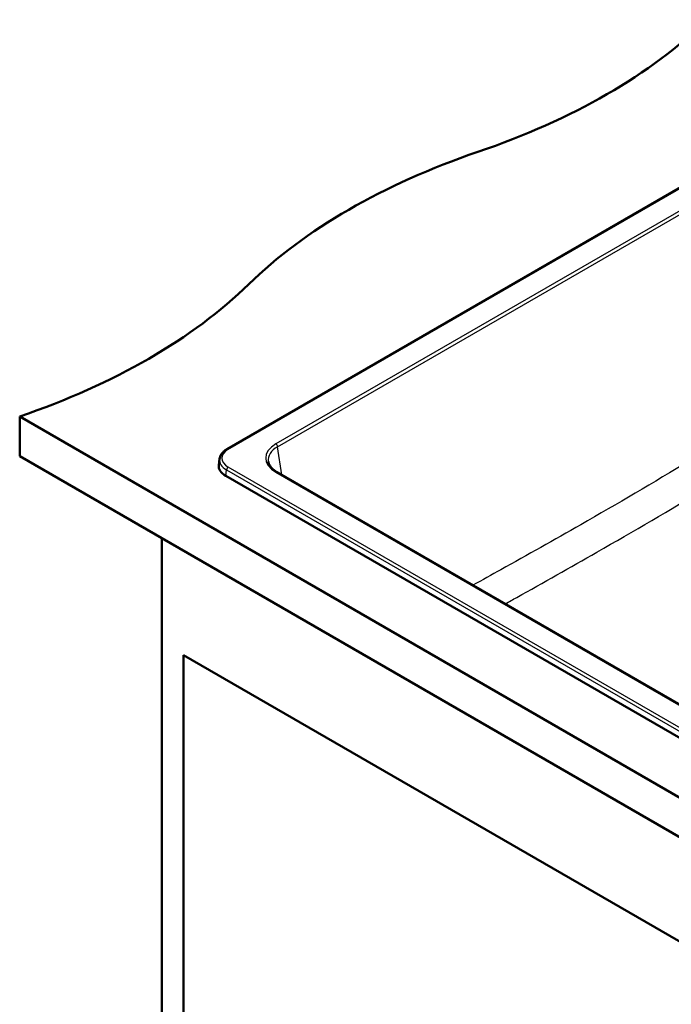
# Model space of a CAD drawing. Header units: millimetres. Extents: x 100 to 2000, y 93 to 2870.
# Tile 4 of 8: x 860 to 1262, y 1313 to 1921. Entities that reach past the tile are written whole.
import ezdxf

# ---------------------------------------------------------------- set-up
doc = ezdxf.new("R2010")
doc.units = ezdxf.units.MM
doc.header["$LTSCALE"] = 10
doc.layers.add('Visible Edges(ISO)', color=7, linetype='Continuous', lineweight=50)
doc.layers.add('Visible Tangent Edges(ISO)', color=7, linetype='Continuous', lineweight=25)

msp = doc.modelspace()

# ---------------------------------------------------------------- linework, layer by layer
at = {"layer": 'Visible Edges(ISO)'}
for p, q in [((1326.94, 1851.3), (987.93, 1655.57)), ((859.91, 1675.72), (859.91, 1651.22)), ((859.91, 1675.72), (1425.6, 1349.12)), ((1425.6, 1324.63), (859.91, 1651.22)), ((983.27, 1649.5), (982.81, 1645.7)), ((1358.17, 1445.41), (1018.82, 1641.33)), ((987.16, 1638.99), (1361.98, 1422.59)), ((947.59, 1600.6), (947.59, 995.58)), ((961.03, 1528.34), (1358.42, 1298.91)), ((961.03, 1003.33), (961.03, 1528.34))]:
    msp.add_line(p, q, dxfattribs=at)
for centre, major_axis, ratio, start_param, end_param in [((939.6, 2037.96), (-400, 0), 0.57735, 2.103514, 2.608875), ((1345.9, 1640.08), (-400, 0), 0.57735, 5.245107, 5.750467), ((656.76, 1874.66), (-400, 0), 0.57735, 2.103514, 2.608875), ((997.85, 1645.1), (-15.07, 0), 0.574548, 6.21371, 7.06615)]:
    msp.add_ellipse(centre, major_axis=major_axis, ratio=ratio, start_param=start_param, end_param=end_param, dxfattribs=at)
for points, knots in [([(983.27, 1649.5), (983.33, 1649.99), (983.45, 1650.47), (983.8, 1651.41), (984.03, 1651.86), (984.59, 1652.73), (984.92, 1653.14), (985.65, 1653.91), (986.06, 1654.28), (986.94, 1654.96), (987.42, 1655.28), (987.93, 1655.57)], [0.0694754, 0.0694754, 0.0694754, 0.0694754, 0.2121733, 0.2121733, 0.3548713, 0.3548713, 0.4975693, 0.4975693, 0.6402672, 0.6402672, 0.7829652, 0.7829652, 0.7829652, 0.7829652]), ([(1013.35, 1647.93), (1013.42, 1647.47), (1013.54, 1647.01), (1013.91, 1646.1), (1014.15, 1645.64), (1014.76, 1644.72), (1015.13, 1644.27), (1015.98, 1643.38), (1016.47, 1642.94), (1017.56, 1642.11), (1018.16, 1641.71), (1018.82, 1641.33)], [0.0866094, 0.0866094, 0.0866094, 0.0866094, 0.2256075, 0.2256075, 0.3646057, 0.3646057, 0.5036038, 0.5036038, 0.6426019, 0.6426019, 0.7816001, 0.7816001, 0.7816001, 0.7816001])]:
    msp.add_open_spline(points, degree=3, knots=knots, dxfattribs=at)
at = {"layer": 'Visible Tangent Edges(ISO)'}
for p, q in [((988.68, 1655.5), (1327.69, 1851.22)), ((1322.06, 1834.25), (1018.07, 1658.74)), ((1019.13, 1657.02), (1323.12, 1832.53)), ((1021.76, 1639.63), (1019.13, 1657.02)), ((987.16, 1638.99), (987.62, 1642.75)), ((987.62, 1642.75), (1361.98, 1426.61)), ((1363.04, 1428.36), (988.68, 1644.5)), ((1018.07, 1641.26), (1357.42, 1445.33))]:
    msp.add_line(p, q, dxfattribs=at)
for centre, major_axis, ratio, start_param, end_param in [((998.29, 1650), (-13.57, 0), 0.574548, 5.50022, 7.06615), ((988.68, 1654.27), (-0.75, 1.3), 0.57735, 5.497787, 6.283185), ((1033.45, 1650), (-21.66, 0), 0.572981, 5.501585, 7.064785), ((1033.45, 1648.77), (-20.17, 0.22), 0.572287, 5.507929, 6.376138), ((1018.07, 1657.52), (-0.75, 1.3), 0.57735, 4.014257, 5.497787), ((998.29, 1648.77), (-15.06, 0.18), 0.57505, 6.220587, 7.073027), ((988.68, 1643.28), (-0.75, -1.3), 0.57735, 3.926991, 5.427974), ((1018.07, 1640.03), (0.75, 1.3), 0.57735, 0, 0.785398)]:
    msp.add_ellipse(centre, major_axis=major_axis, ratio=ratio, start_param=start_param, end_param=end_param, dxfattribs=at)
for points, knots in [([(1273.62, 1648.36), (1251.22, 1634.94), (1228.8, 1621.76), (1189.92, 1599.48), (1173.48, 1590.22), (1151.26, 1577.89), (1145.48, 1574.71), (1139.71, 1571.53)], [-32.977614, -32.977614, -32.977614, -32.977614, -23.457174, -23.457174, -16.488807, -16.488807, -14.042798, -14.042798, -14.042798, -14.042798]), ([(1159.66, 1560.01), (1162.07, 1561.35), (1164.48, 1562.68), (1183.36, 1573.18), (1199.85, 1582.48), (1238.85, 1604.85), (1261.36, 1618.06), (1283.85, 1631.51)], [15.470356, 15.470356, 15.470356, 15.470356, 16.488807, 16.488807, 23.457174, 23.457174, 32.977614, 32.977614, 32.977614, 32.977614])]:
    msp.add_open_spline(points, degree=3, knots=knots, dxfattribs=at)

doc.saveas('drawing.dxf')
